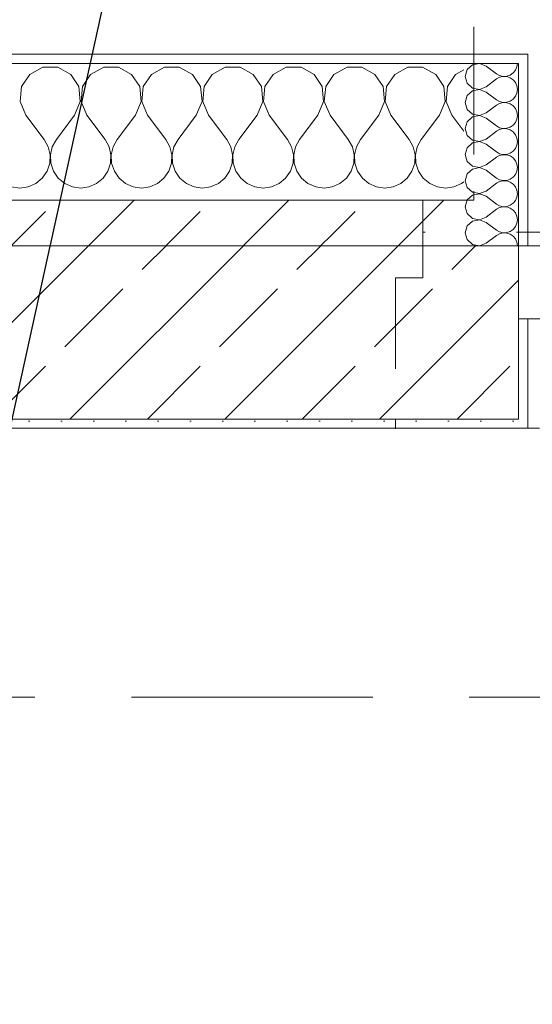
# Model space of a CAD drawing. Header units: metres. Extents: x -3.6 to 84.5, y -11 to 16.8.
# Tile 230 of 256: x 11.533 to 12.095, y 12.813 to 13.893. Entities that reach past the tile are written whole.
import ezdxf

# ---------------------------------------------------------------- set-up
doc = ezdxf.new("R2010")
doc.units = ezdxf.units.M
doc.header["$MEASUREMENT"] = 0
for name, pattern in [('Punktlinie eng', [0.0375, 0.0125, -0.025]), ('Strichlinie doppelt', [0.546806, 0.264583, -0.105833, 0.070556, -0.105833]), ('Untersicht', [0.1, 0.075, -0.025]), ('Wipeout_Contour', [1, 0, -1])]:
    doc.linetypes.add(name, pattern=pattern)
for name, color, linetype in [('152 - Bemaßung_ Beschriftung.Ausbau', 7, 'Continuous'), ('451 - Universal.Achsen Raster', 7, 'Continuous'), ('604 - Struktur.Wand Aussen', 7, 'Continuous'), ('610 - Struktur.Treppe_ Rampe', 7, 'Continuous'), ('613 - Struktur.Fassade', 7, 'Continuous')]:
    doc.layers.add(name, color=color, linetype=linetype)
doc.styles.add('ERSTELLTER_STIL_2', font='txt')
doc.dimstyles.new('ERSTELLTER_STIL__1', dxfattribs={"dimtxt": 0.1, "dimasz": 0.0532, "dimexe": 0.18, "dimexo": 0.0625, "dimgap": 0, "dimtad": 1, "dimzin": 0, "dimdsep": 46, "dimtxsty": 'ERSTELLTER_STIL_2', "dimblk": 'ARROWHEAD_2', "dimblk1": 'ARROWHEAD_2', "dimblk2": 'ARROWHEAD_2', "dimcen": 0.09, "dimse1": 1, "dimse2": 1, "dimclrd": 7, "dimclre": 7, "dimclrt": 7, "dimazin": 0, "dimtfac": 1, "dimtdec": 4, "dimtmove": 0, "dimatfit": 3, "dimfxl": 1, "dimtolj": 1, "dimtzin": 0, "dimarcsym": 0})
doc.dimstyles.new('ERSTELLTER_STIL__3', dxfattribs={"dimtxt": 0.1, "dimasz": 0.0532, "dimexe": 0.18, "dimexo": 0.0625, "dimgap": 0, "dimtad": 1, "dimtih": 1, "dimtoh": 1, "dimzin": 0, "dimdsep": 46, "dimtxsty": 'ERSTELLTER_STIL_2', "dimblk": 'ARROWHEAD_2', "dimblk1": 'ARROWHEAD_2', "dimblk2": 'ARROWHEAD_2', "dimcen": 0.09, "dimse1": 1, "dimse2": 1, "dimclrd": 7, "dimclre": 7, "dimclrt": 7, "dimazin": 0, "dimtfac": 1, "dimtdec": 4, "dimtmove": 0, "dimatfit": 3, "dimfxl": 1, "dimtolj": 1, "dimtzin": 0, "dimarcsym": 0})
doc.dimstyles.new('ERSTELLTER_STIL__7', dxfattribs={"dimtxt": 0.18, "dimasz": 0.03648, "dimexe": 0.18, "dimexo": 0.0625, "dimgap": 0, "dimtad": 0, "dimtih": 1, "dimtoh": 1, "dimdec": 4, "dimzin": 0, "dimdsep": 46, "dimcen": 0.09, "dimadec": 0, "dimazin": 0, "dimtfac": 1, "dimtdec": 4, "dimtmove": 0, "dimatfit": 3, "dimldrblk": 'ARROWHEAD_11', "dimfxl": 1, "dimtolj": 1, "dimtzin": 0, "dimarcsym": 0})
pattern_1 = [(0, (0, 0), (0, 0.08660254), [0, -0.05]), (0, (0.025, 0.0433), (0, 0.08660254), [0, -0.05])]
pattern_2 = [(45, (0, 0), (-0.01767767, 0.01767767), [0, -0.025])]

# ---------------------------------------------------------------- blocks, each defined once
blk = doc.blocks.new('*X35')
at = {"layer": '604 - Struktur.Wand Aussen', "color": 7, "linetype": 'Continuous', "lineweight": 5}
for p, q in [((11.5585, 13.8407), (11.5442, 13.833)), ((11.5748, 13.8407), (11.5585, 13.8407)), ((11.5891, 13.833), (11.5748, 13.8407)), ((11.6252, 13.8407), (11.6109, 13.833)), ((11.6415, 13.8407), (11.6252, 13.8407)), ((11.6558, 13.833), (11.6415, 13.8407)), ((11.6919, 13.8407), (11.6776, 13.833)), ((11.7081, 13.8407), (11.6919, 13.8407)), ((11.7224, 13.833), (11.7081, 13.8407)), ((11.7585, 13.8407), (11.7442, 13.833)), ((11.7748, 13.8407), (11.7585, 13.8407)), ((11.7891, 13.833), (11.7748, 13.8407)), ((11.8252, 13.8407), (11.8109, 13.833)), ((11.8415, 13.8407), (11.8252, 13.8407)), ((11.8558, 13.833), (11.8415, 13.8407)), ((11.8919, 13.8407), (11.8776, 13.833)), ((11.9081, 13.8407), (11.8919, 13.8407)), ((11.9224, 13.833), (11.9081, 13.8407)), ((11.9585, 13.8407), (11.9442, 13.833)), ((11.9748, 13.8407), (11.9585, 13.8407)), ((11.9891, 13.833), (11.9748, 13.8407)), ((11.5442, 13.833), (11.5352, 13.8195)), ((11.5981, 13.8195), (11.5891, 13.833)), ((11.6109, 13.833), (11.6019, 13.8195)), ((11.6648, 13.8195), (11.6558, 13.833)), ((11.6776, 13.833), (11.6686, 13.8195)), ((11.7314, 13.8195), (11.7224, 13.833)), ((11.7442, 13.833), (11.7352, 13.8195)), ((11.7981, 13.8195), (11.7891, 13.833)), ((11.8109, 13.833), (11.8019, 13.8195)), ((11.8648, 13.8195), (11.8558, 13.833)), ((11.8776, 13.833), (11.8686, 13.8195)), ((11.9314, 13.8195), (11.9224, 13.833)), ((11.9442, 13.833), (11.9352, 13.8195)), ((11.9981, 13.8195), (11.9891, 13.833)), ((12.0109, 13.833), (12.0019, 13.8195)), ((12.02, 13.8379), (12.0109, 13.833)), ((11.5352, 13.8195), (11.5337, 13.8033)), ((11.5996, 13.8033), (11.5981, 13.8195)), ((11.6019, 13.8195), (11.6004, 13.8033)), ((11.6663, 13.8033), (11.6648, 13.8195)), ((11.6686, 13.8195), (11.667, 13.8033)), ((11.733, 13.8033), (11.7314, 13.8195)), ((11.7352, 13.8195), (11.7337, 13.8033)), ((11.7996, 13.8033), (11.7981, 13.8195)), ((11.8019, 13.8195), (11.8004, 13.8033)), ((11.8663, 13.8033), (11.8648, 13.8195)), ((11.8686, 13.8195), (11.867, 13.8033)), ((11.933, 13.8033), (11.9314, 13.8195)), ((11.9352, 13.8195), (11.9337, 13.8033)), ((11.9996, 13.8033), (11.9981, 13.8195)), ((12.0019, 13.8195), (12.0004, 13.8033)), ((11.5337, 13.8033), (11.54, 13.7883)), ((11.5933, 13.7883), (11.5996, 13.8033)), ((11.6004, 13.8033), (11.6067, 13.7883)), ((11.66, 13.7883), (11.6663, 13.8033)), ((11.667, 13.8033), (11.6733, 13.7883)), ((11.7267, 13.7883), (11.733, 13.8033)), ((11.7337, 13.8033), (11.74, 13.7883)), ((11.7933, 13.7883), (11.7996, 13.8033)), ((11.8004, 13.8033), (11.8067, 13.7883)), ((11.86, 13.7883), (11.8663, 13.8033)), ((11.867, 13.8033), (11.8733, 13.7883)), ((11.9267, 13.7883), (11.933, 13.8033)), ((11.9337, 13.8033), (11.94, 13.7883)), ((11.9933, 13.7883), (11.9996, 13.8033)), ((12.0004, 13.8033), (12.0067, 13.7883)), ((11.54, 13.7883), (11.56, 13.7617)), ((11.5933, 13.7883), (11.5733, 13.7617)), ((11.6067, 13.7883), (11.6267, 13.7617)), ((11.66, 13.7883), (11.64, 13.7617)), ((11.6733, 13.7883), (11.6933, 13.7617)), ((11.7267, 13.7883), (11.7067, 13.7617)), ((11.74, 13.7883), (11.76, 13.7617)), ((11.7933, 13.7883), (11.7733, 13.7617)), ((11.8067, 13.7883), (11.8267, 13.7617)), ((11.86, 13.7883), (11.84, 13.7617)), ((11.8733, 13.7883), (11.8933, 13.7617)), ((11.9267, 13.7883), (11.9067, 13.7617)), ((11.94, 13.7883), (11.96, 13.7617)), ((11.9933, 13.7883), (11.9733, 13.7617)), ((12.0067, 13.7883), (12.02, 13.7706)), ((11.5645, 13.7536), (11.56, 13.7617)), ((11.5665, 13.7447), (11.5645, 13.7536)), ((11.5689, 13.7536), (11.5668, 13.7447)), ((11.5733, 13.7617), (11.5689, 13.7536)), ((11.6311, 13.7536), (11.6267, 13.7617)), ((11.6332, 13.7447), (11.6311, 13.7536)), ((11.6355, 13.7536), (11.6335, 13.7447)), ((11.64, 13.7617), (11.6355, 13.7536)), ((11.6978, 13.7536), (11.6933, 13.7617)), ((11.6999, 13.7447), (11.6978, 13.7536)), ((11.7022, 13.7536), (11.7001, 13.7447)), ((11.7067, 13.7617), (11.7022, 13.7536)), ((11.7645, 13.7536), (11.76, 13.7617)), ((11.7665, 13.7447), (11.7645, 13.7536)), ((11.7689, 13.7536), (11.7668, 13.7447)), ((11.7733, 13.7617), (11.7689, 13.7536)), ((11.8311, 13.7536), (11.8267, 13.7617)), ((11.8332, 13.7447), (11.8311, 13.7536)), ((11.8355, 13.7536), (11.8335, 13.7447)), ((11.84, 13.7617), (11.8355, 13.7536)), ((11.8978, 13.7536), (11.8933, 13.7617)), ((11.8999, 13.7447), (11.8978, 13.7536)), ((11.9022, 13.7536), (11.9001, 13.7447)), ((11.9067, 13.7617), (11.9022, 13.7536)), ((11.9645, 13.7536), (11.96, 13.7617)), ((11.9665, 13.7447), (11.9645, 13.7536)), ((11.9689, 13.7536), (11.9668, 13.7447)), ((11.9733, 13.7617), (11.9689, 13.7536)), ((11.5661, 13.7355), (11.5665, 13.7447)), ((11.5668, 13.7447), (11.5672, 13.7355)), ((11.6328, 13.7355), (11.6332, 13.7447)), ((11.6335, 13.7447), (11.6339, 13.7355)), ((11.6994, 13.7355), (11.6999, 13.7447)), ((11.7001, 13.7447), (11.7006, 13.7355)), ((11.7661, 13.7355), (11.7665, 13.7447)), ((11.7668, 13.7447), (11.7672, 13.7355)), ((11.8328, 13.7355), (11.8332, 13.7447)), ((11.8335, 13.7447), (11.8339, 13.7355)), ((11.8994, 13.7355), (11.8999, 13.7447)), ((11.9001, 13.7447), (11.9006, 13.7355)), ((11.9661, 13.7355), (11.9665, 13.7447)), ((11.9668, 13.7447), (11.9672, 13.7355)), ((11.5631, 13.7268), (11.5661, 13.7355)), ((11.5672, 13.7355), (11.5702, 13.7268)), ((11.6298, 13.7268), (11.6328, 13.7355)), ((11.6339, 13.7355), (11.6369, 13.7268)), ((11.6965, 13.7268), (11.6994, 13.7355)), ((11.7006, 13.7355), (11.7035, 13.7268)), ((11.7631, 13.7268), (11.7661, 13.7355)), ((11.7672, 13.7355), (11.7702, 13.7268)), ((11.8298, 13.7268), (11.8328, 13.7355)), ((11.8339, 13.7355), (11.8369, 13.7268)), ((11.8965, 13.7268), (11.8994, 13.7355)), ((11.9006, 13.7355), (11.9035, 13.7268)), ((11.9631, 13.7268), (11.9661, 13.7355)), ((11.9672, 13.7355), (11.9702, 13.7268)), ((11.5579, 13.7192), (11.5631, 13.7268)), ((11.5702, 13.7268), (11.5754, 13.7192)), ((11.6246, 13.7192), (11.6298, 13.7268)), ((11.6369, 13.7268), (11.6421, 13.7192)), ((11.6913, 13.7192), (11.6965, 13.7268)), ((11.7035, 13.7268), (11.7087, 13.7192)), ((11.7579, 13.7192), (11.7631, 13.7268)), ((11.7702, 13.7268), (11.7754, 13.7192)), ((11.8246, 13.7192), (11.8298, 13.7268)), ((11.8369, 13.7268), (11.8421, 13.7192)), ((11.8913, 13.7192), (11.8965, 13.7268)), ((11.9035, 13.7268), (11.9087, 13.7192)), ((11.9579, 13.7192), (11.9631, 13.7268)), ((11.9702, 13.7268), (11.9754, 13.7192)), ((11.5424, 13.7096), (11.5509, 13.7133)), ((11.5509, 13.7133), (11.5579, 13.7192)), ((11.5754, 13.7192), (11.5825, 13.7133)), ((11.5825, 13.7133), (11.5909, 13.7096)), ((11.6091, 13.7096), (11.6175, 13.7133)), ((11.6175, 13.7133), (11.6246, 13.7192)), ((11.6421, 13.7192), (11.6491, 13.7133)), ((11.6491, 13.7133), (11.6576, 13.7096)), ((11.6758, 13.7096), (11.6842, 13.7133)), ((11.6842, 13.7133), (11.6913, 13.7192)), ((11.7087, 13.7192), (11.7158, 13.7133)), ((11.7158, 13.7133), (11.7242, 13.7096)), ((11.7424, 13.7096), (11.7509, 13.7133)), ((11.7509, 13.7133), (11.7579, 13.7192)), ((11.7754, 13.7192), (11.7825, 13.7133)), ((11.7825, 13.7133), (11.7909, 13.7096)), ((11.8091, 13.7096), (11.8175, 13.7133)), ((11.8175, 13.7133), (11.8246, 13.7192)), ((11.8421, 13.7192), (11.8491, 13.7133)), ((11.8491, 13.7133), (11.8576, 13.7096)), ((11.8758, 13.7096), (11.8842, 13.7133)), ((11.8842, 13.7133), (11.8913, 13.7192)), ((11.9087, 13.7192), (11.9158, 13.7133)), ((11.9158, 13.7133), (11.9242, 13.7096)), ((11.9424, 13.7096), (11.9509, 13.7133)), ((11.9509, 13.7133), (11.9579, 13.7192)), ((11.9754, 13.7192), (11.9825, 13.7133)), ((11.9825, 13.7133), (11.9909, 13.7096)), ((12.0091, 13.7096), (12.0175, 13.7133)), ((12.0175, 13.7133), (12.02, 13.7153)), ((11.5242, 13.7096), (11.5333, 13.7083)), ((11.5333, 13.7083), (11.5424, 13.7096)), ((11.5909, 13.7096), (11.6, 13.7083)), ((11.6, 13.7083), (11.6091, 13.7096)), ((11.6576, 13.7096), (11.6667, 13.7083)), ((11.6667, 13.7083), (11.6758, 13.7096)), ((11.7242, 13.7096), (11.7333, 13.7083)), ((11.7333, 13.7083), (11.7424, 13.7096)), ((11.7909, 13.7096), (11.8, 13.7083)), ((11.8, 13.7083), (11.8091, 13.7096)), ((11.8576, 13.7096), (11.8667, 13.7083)), ((11.8667, 13.7083), (11.8758, 13.7096)), ((11.9242, 13.7096), (11.9333, 13.7083)), ((11.9333, 13.7083), (11.9424, 13.7096)), ((11.9909, 13.7096), (12, 13.7083)), ((12, 13.7083), (12.0091, 13.7096))]:
    blk.add_line(p, q, dxfattribs=at)
blk = doc.blocks.new('*X83')
at = {"layer": '604 - Struktur.Wand Aussen', "color": 7, "linetype": 'Continuous', "lineweight": 5}
for p, q in [((12.0293, 13.8435), (12.0235, 13.8382)), ((12.037, 13.8449), (12.0293, 13.8435)), ((12.0443, 13.8421), (12.037, 13.8449)), ((12.0443, 13.8421), (12.0557, 13.8336)), ((12.0764, 13.8375), (12.078, 13.8411)), ((12.078, 13.8411), (12.0786, 13.845)), ((12.0235, 13.8382), (12.0214, 13.8307)), ((12.0214, 13.8307), (12.0235, 13.8232)), ((12.0557, 13.8336), (12.0591, 13.8317)), ((12.0591, 13.8298), (12.0557, 13.8279)), ((12.0591, 13.8317), (12.063, 13.8308)), ((12.063, 13.8307), (12.0591, 13.8298)), ((12.063, 13.8308), (12.0669, 13.831)), ((12.0669, 13.8305), (12.063, 13.8307)), ((12.0669, 13.831), (12.0707, 13.8322)), ((12.0707, 13.8292), (12.0669, 13.8305)), ((12.0707, 13.8322), (12.0739, 13.8345)), ((12.0739, 13.827), (12.0707, 13.8292)), ((12.0739, 13.8345), (12.0764, 13.8375)), ((12.0235, 13.8232), (12.0293, 13.8179)), ((12.037, 13.8165), (12.0443, 13.8193)), ((12.0443, 13.8193), (12.0557, 13.8279)), ((12.0764, 13.8239), (12.0739, 13.827)), ((12.078, 13.8203), (12.0764, 13.8239)), ((12.0786, 13.8164), (12.078, 13.8203)), ((12.0235, 13.8097), (12.0214, 13.8021)), ((12.0293, 13.8149), (12.0235, 13.8097)), ((12.0293, 13.8179), (12.037, 13.8165)), ((12.037, 13.8164), (12.0293, 13.8149)), ((12.0443, 13.8136), (12.037, 13.8164)), ((12.0443, 13.8136), (12.0557, 13.805)), ((12.0739, 13.8059), (12.0764, 13.8089)), ((12.0764, 13.8089), (12.078, 13.8125)), ((12.078, 13.8125), (12.0786, 13.8164)), ((12.0214, 13.8021), (12.0235, 13.7946)), ((12.0443, 13.7907), (12.0557, 13.7993)), ((12.0557, 13.805), (12.0591, 13.8031)), ((12.0591, 13.8012), (12.0557, 13.7993)), ((12.0591, 13.8031), (12.063, 13.8022)), ((12.063, 13.8021), (12.0591, 13.8012)), ((12.063, 13.8022), (12.0669, 13.8024)), ((12.0669, 13.8019), (12.063, 13.8021)), ((12.0669, 13.8024), (12.0707, 13.8037)), ((12.0707, 13.8006), (12.0669, 13.8019)), ((12.0707, 13.8037), (12.0739, 13.8059)), ((12.0739, 13.7984), (12.0707, 13.8006)), ((12.0764, 13.7954), (12.0739, 13.7984)), ((12.0235, 13.7946), (12.0293, 13.7894)), ((12.0293, 13.7863), (12.0235, 13.7811)), ((12.0293, 13.7894), (12.037, 13.7879)), ((12.037, 13.7878), (12.0293, 13.7863)), ((12.037, 13.7879), (12.0443, 13.7907)), ((12.0443, 13.785), (12.037, 13.7878)), ((12.078, 13.7918), (12.0764, 13.7954)), ((12.0786, 13.7879), (12.078, 13.7918)), ((12.078, 13.784), (12.0786, 13.7879)), ((12.0235, 13.7811), (12.0214, 13.7736)), ((12.0443, 13.785), (12.0557, 13.7764)), ((12.0557, 13.7764), (12.0591, 13.7745)), ((12.0707, 13.7751), (12.0739, 13.7773)), ((12.0739, 13.7773), (12.0764, 13.7803)), ((12.0764, 13.7803), (12.078, 13.784)), ((12.0214, 13.7736), (12.0235, 13.7661)), ((12.0235, 13.7661), (12.0293, 13.7608)), ((12.0443, 13.7621), (12.0557, 13.7707)), ((12.0591, 13.7726), (12.0557, 13.7707)), ((12.0591, 13.7745), (12.063, 13.7736)), ((12.063, 13.7735), (12.0591, 13.7726)), ((12.063, 13.7736), (12.0669, 13.7738)), ((12.0669, 13.7733), (12.063, 13.7735)), ((12.0669, 13.7738), (12.0707, 13.7751)), ((12.0707, 13.7721), (12.0669, 13.7733)), ((12.0739, 13.7698), (12.0707, 13.7721)), ((12.0764, 13.7668), (12.0739, 13.7698)), ((12.078, 13.7632), (12.0764, 13.7668)), ((12.0293, 13.7578), (12.0235, 13.7525)), ((12.0293, 13.7608), (12.037, 13.7593)), ((12.037, 13.7592), (12.0293, 13.7578)), ((12.037, 13.7593), (12.0443, 13.7621)), ((12.0443, 13.7564), (12.037, 13.7592)), ((12.0443, 13.7564), (12.0557, 13.7479)), ((12.0764, 13.7518), (12.078, 13.7554)), ((12.0786, 13.7593), (12.078, 13.7632)), ((12.078, 13.7554), (12.0786, 13.7593)), ((12.0235, 13.7525), (12.0214, 13.745)), ((12.0214, 13.745), (12.0235, 13.7375)), ((12.0557, 13.7479), (12.0591, 13.7459)), ((12.0591, 13.7441), (12.0557, 13.7421)), ((12.0591, 13.7459), (12.063, 13.7451)), ((12.063, 13.7449), (12.0591, 13.7441)), ((12.063, 13.7451), (12.0669, 13.7452)), ((12.0669, 13.7448), (12.063, 13.7449)), ((12.0669, 13.7452), (12.0707, 13.7465)), ((12.0707, 13.7435), (12.0669, 13.7448)), ((12.0707, 13.7465), (12.0739, 13.7487)), ((12.0739, 13.7413), (12.0707, 13.7435)), ((12.0739, 13.7487), (12.0764, 13.7518)), ((12.0235, 13.7375), (12.0293, 13.7322)), ((12.0293, 13.7322), (12.037, 13.7308)), ((12.037, 13.7308), (12.0443, 13.7336)), ((12.0443, 13.7336), (12.0557, 13.7421)), ((12.0764, 13.7382), (12.0739, 13.7413)), ((12.078, 13.7346), (12.0764, 13.7382)), ((12.0786, 13.7307), (12.078, 13.7346)), ((12.0235, 13.7239), (12.0214, 13.7164)), ((12.0293, 13.7292), (12.0235, 13.7239)), ((12.037, 13.7307), (12.0293, 13.7292)), ((12.0443, 13.7279), (12.037, 13.7307)), ((12.0443, 13.7279), (12.0557, 13.7193)), ((12.0739, 13.7202), (12.0764, 13.7232)), ((12.0764, 13.7232), (12.078, 13.7268)), ((12.078, 13.7268), (12.0786, 13.7307)), ((12.0214, 13.7164), (12.0235, 13.7089)), ((12.0443, 13.705), (12.0557, 13.7136)), ((12.0557, 13.7193), (12.0591, 13.7174)), ((12.0591, 13.7155), (12.0557, 13.7136)), ((12.0591, 13.7174), (12.063, 13.7165)), ((12.063, 13.7164), (12.0591, 13.7155)), ((12.063, 13.7165), (12.0669, 13.7167)), ((12.0669, 13.7162), (12.063, 13.7164)), ((12.0669, 13.7167), (12.0707, 13.7179)), ((12.0707, 13.7149), (12.0669, 13.7162)), ((12.0707, 13.7179), (12.0739, 13.7202)), ((12.0739, 13.7127), (12.0707, 13.7149)), ((12.0764, 13.7097), (12.0739, 13.7127)), ((12.0235, 13.7089), (12.0293, 13.7037)), ((12.0293, 13.7006), (12.0235, 13.6954)), ((12.0293, 13.7037), (12.037, 13.7022)), ((12.037, 13.7021), (12.0293, 13.7006)), ((12.037, 13.7022), (12.0443, 13.705)), ((12.0443, 13.6993), (12.037, 13.7021)), ((12.078, 13.706), (12.0764, 13.7097)), ((12.0786, 13.7021), (12.078, 13.706)), ((12.078, 13.6982), (12.0786, 13.7021)), ((12.0235, 13.6954), (12.0214, 13.6879)), ((12.0443, 13.6993), (12.0557, 13.6907)), ((12.0557, 13.6907), (12.0591, 13.6888)), ((12.0591, 13.6888), (12.063, 13.6879)), ((12.0669, 13.6881), (12.0707, 13.6894)), ((12.0707, 13.6894), (12.0739, 13.6916)), ((12.0739, 13.6916), (12.0764, 13.6946)), ((12.0764, 13.6946), (12.078, 13.6982)), ((12.0214, 13.6879), (12.0235, 13.6803)), ((12.0235, 13.6803), (12.0293, 13.6751)), ((12.0443, 13.6764), (12.0557, 13.685)), ((12.0591, 13.6869), (12.0557, 13.685)), ((12.063, 13.6878), (12.0591, 13.6869)), ((12.063, 13.6879), (12.0669, 13.6881)), ((12.0669, 13.6876), (12.063, 13.6878)), ((12.0707, 13.6863), (12.0669, 13.6876)), ((12.0739, 13.6841), (12.0707, 13.6863)), ((12.0764, 13.6811), (12.0739, 13.6841)), ((12.078, 13.6775), (12.0764, 13.6811)), ((12.0293, 13.6721), (12.0235, 13.6668)), ((12.0293, 13.6751), (12.037, 13.6736)), ((12.037, 13.6735), (12.0293, 13.6721)), ((12.037, 13.6736), (12.0443, 13.6764)), ((12.0443, 13.6707), (12.037, 13.6735)), ((12.0443, 13.6707), (12.0557, 13.6621)), ((12.0764, 13.6661), (12.078, 13.6697)), ((12.0786, 13.6736), (12.078, 13.6775)), ((12.078, 13.6697), (12.0786, 13.6736)), ((12.0235, 13.6668), (12.0214, 13.6593)), ((12.0214, 13.6593), (12.0235, 13.6518)), ((12.0443, 13.6479), (12.0557, 13.6564)), ((12.0557, 13.6621), (12.0591, 13.6602)), ((12.0591, 13.6583), (12.0557, 13.6564)), ((12.0591, 13.6602), (12.063, 13.6593)), ((12.063, 13.6592), (12.0591, 13.6583)), ((12.063, 13.6593), (12.0669, 13.6595)), ((12.0669, 13.659), (12.063, 13.6592)), ((12.0669, 13.6595), (12.0707, 13.6608)), ((12.0707, 13.6578), (12.0669, 13.659)), ((12.0707, 13.6608), (12.0739, 13.663)), ((12.0739, 13.6555), (12.0707, 13.6578)), ((12.0739, 13.663), (12.0764, 13.6661)), ((12.0235, 13.6518), (12.0293, 13.6465)), ((12.0293, 13.6465), (12.037, 13.6451)), ((12.037, 13.6451), (12.0443, 13.6479)), ((12.0764, 13.6525), (12.0739, 13.6555)), ((12.078, 13.6489), (12.0764, 13.6525)), ((12.0786, 13.645), (12.078, 13.6489))]:
    blk.add_line(p, q, dxfattribs=at)
blk = doc.blocks.new('ARROWHEAD_11')
at = {"color": 0, "linetype": 'Continuous', "lineweight": 0}
blk.add_line((0, 0), (-1, 0), dxfattribs=at)
at = {"color": 0, "linetype": 'Continuous', "lineweight": 0, "const_width": 0.25, "flags": 128}
blk.add_lwpolyline([(-0.125, 0, 1), (0.125, 0, 1)], format="xyb", close=True, dxfattribs=at)
blk = doc.blocks.new('*D329')
at = {"layer": '152 - Bemaßung_ Beschriftung.Ausbau', "color": 7, "linetype": 'Continuous', "lineweight": 5}
for p, q in [((10.72, 14.8025), (10.72, 14.9075)), ((10.7402, 14.89), (10.6998, 14.82)), ((12.1002, 14.89), (12.0598, 14.82)), ((8.32, 14.855), (10.72, 14.855)), ((10.72, 14.855), (12.08, 14.855))]:
    blk.add_line(p, q, dxfattribs=at)
at = {"layer": '152 - Bemaßung_ Beschriftung.Ausbau', "color": 7, "lineweight": 5, "insert": (11.267, 14.875), "char_height": 0.1, "attachment_point": 7, "style": 'ERSTELLTER_STIL_2'}
blk.add_mtext('\\A1;{\\pql;\\fArial|b0|i0|c0|p38;1,36}', dxfattribs=at)
blk = doc.blocks.new('ARROWHEAD_2')
at = {"color": 0, "linetype": 'Continuous', "lineweight": 0}
for p, q in [((-0.378, -0.655), (0.378, 0.655)), ((0, 0), (-1, 0))]:
    blk.add_line(p, q, dxfattribs=at)
blk = doc.blocks.new('*D330')
at = {"layer": '152 - Bemaßung_ Beschriftung.Ausbau', "color": 7, "linetype": 'Continuous', "lineweight": 5}
for p, q in [((12.08, 14.8025), (12.08, 14.9075)), ((14.07, 14.8025), (14.07, 14.9075)), ((12.1002, 14.89), (12.0598, 14.82)), ((14.0902, 14.89), (14.0498, 14.82)), ((10.72, 14.855), (12.08, 14.855)), ((12.08, 14.855), (14.07, 14.855)), ((14.07, 14.855), (15.54, 14.855))]:
    blk.add_line(p, q, dxfattribs=at)
at = {"layer": '152 - Bemaßung_ Beschriftung.Ausbau', "color": 7, "lineweight": 5, "char_height": 0.1, "attachment_point": 7, "style": 'ERSTELLTER_STIL_2'}
for s, insert in [('\\A1;{\\pql;\\fArial|b0|i0|c0|p38;1,99}', (12.942, 14.875)), ('\\A1;{\\pql;\\fArial|b0|i0|c0|p38;2,60}', (12.942, 14.735))]:
    blk.add_mtext(s, dxfattribs=dict(at, insert=insert))
blk = doc.blocks.new('*D367')
at = {"layer": '152 - Bemaßung_ Beschriftung.Ausbau', "color": 7, "linetype": 'Continuous', "lineweight": 5}
for p, q in [((11.41, 15.3025), (11.41, 15.4075)), ((11.2902, 15.39), (11.2498, 15.32)), ((11.4302, 15.39), (11.3898, 15.32)), ((11.27, 15.355), (11.41, 15.355)), ((11.41, 15.355), (14.84, 15.355))]:
    blk.add_line(p, q, dxfattribs=at)
blk = doc.blocks.new('*D368')
at = {"layer": '152 - Bemaßung_ Beschriftung.Ausbau', "color": 7, "linetype": 'Continuous', "lineweight": 5}
for p, q in [((11.4302, 15.39), (11.3898, 15.32)), ((14.8602, 15.39), (14.8198, 15.32)), ((11.41, 15.355), (14.84, 15.355))]:
    blk.add_line(p, q, dxfattribs=at)
at = {"layer": '152 - Bemaßung_ Beschriftung.Ausbau', "color": 7, "lineweight": 5, "insert": (12.992, 15.375), "char_height": 0.1, "attachment_point": 7, "style": 'ERSTELLTER_STIL_2'}
blk.add_mtext('\\A1;{\\pql;\\fArial|b0|i0|c0|p38;3,43}', dxfattribs=at)
blk = doc.blocks.new('*D369')
at = {"layer": '152 - Bemaßung_ Beschriftung.Ausbau', "color": 7, "linetype": 'Continuous', "lineweight": 5}
for p, q in [((14.84, 15.3025), (14.84, 15.4075)), ((15.04, 15.3025), (15.04, 15.4075)), ((14.8602, 15.39), (14.8198, 15.32)), ((15.0602, 15.39), (15.0198, 15.32)), ((11.41, 15.355), (14.84, 15.355)), ((14.84, 15.355), (15.04, 15.355)), ((15.04, 15.355), (18.48, 15.355))]:
    blk.add_line(p, q, dxfattribs=at)
at = {"layer": '152 - Bemaßung_ Beschriftung.Ausbau', "color": 7, "lineweight": 5, "insert": (14.8641, 15.375), "char_height": 0.1, "attachment_point": 7, "style": 'ERSTELLTER_STIL_2'}
blk.add_mtext('\\A1;{\\pql;\\fArial|b0|i0|c0|p38;20}', dxfattribs=at)
blk = doc.blocks.new('*D405')
at = {"layer": '152 - Bemaßung_ Beschriftung.Ausbau', "color": 7, "linetype": 'Continuous', "lineweight": 5}
for p, q in [((11.48, 15.8025), (11.48, 15.9075)), ((14.78, 15.8025), (14.78, 15.9075)), ((11.5002, 15.89), (11.4598, 15.82)), ((14.8002, 15.89), (14.7598, 15.82)), ((11.18, 15.855), (11.48, 15.855)), ((11.48, 15.855), (14.78, 15.855)), ((14.78, 15.855), (15.08, 15.855))]:
    blk.add_line(p, q, dxfattribs=at)
at = {"layer": '152 - Bemaßung_ Beschriftung.Ausbau', "color": 7, "lineweight": 5, "insert": (12.997, 15.875), "char_height": 0.1, "attachment_point": 7, "style": 'ERSTELLTER_STIL_2'}
blk.add_mtext('\\A1;{\\pql;\\fArial|b0|i0|c0|p38;3,30}', dxfattribs=at)
blk = doc.blocks.new('*D463')
at = {"layer": '152 - Bemaßung_ Beschriftung.Ausbau', "color": 7, "linetype": 'Continuous', "lineweight": 5}
for p, q in [((-1.175, 13.695), (-1.175, 13.845)), ((-1.21, 13.7152), (-1.14, 13.6748))]:
    blk.add_line(p, q, dxfattribs=at)
blk = doc.blocks.new('*D464')
at = {"layer": '152 - Bemaßung_ Beschriftung.Ausbau', "color": 7, "linetype": 'Continuous', "lineweight": 5}
for p, q in [((-1.175, 13.845), (-1.175, 13.8792)), ((-1.14, 13.8248), (-1.21, 13.8652)), ((-1.1225, 13.845), (-1.2275, 13.845)), ((-1.175, 13.695), (-1.175, 13.845)), ((-1.21, 13.7152), (-1.14, 13.6748))]:
    blk.add_line(p, q, dxfattribs=at)
blk = doc.blocks.new('*D476')
at = {"layer": '152 - Bemaßung_ Beschriftung.Ausbau', "color": 7, "linetype": 'Continuous', "lineweight": 5}
for p, q in [((-2.175, 13.455), (-2.175, 13.695)), ((-2.21, 13.4752), (-2.14, 13.4348)), ((-2.14, 13.4298), (-2.21, 13.4702)), ((-2.1225, 13.455), (-2.2275, 13.455)), ((-2.175, 13.45), (-2.175, 13.455))]:
    blk.add_line(p, q, dxfattribs=at)
blk = doc.blocks.new('*D477')
at = {"layer": '152 - Bemaßung_ Beschriftung.Ausbau', "color": 7, "linetype": 'Continuous', "lineweight": 5}
for p, q in [((-2.175, 13.695), (-2.175, 13.845)), ((-2.21, 13.7152), (-2.14, 13.6748)), ((-2.1225, 13.695), (-2.2275, 13.695)), ((-2.175, 13.455), (-2.175, 13.695)), ((-2.21, 13.4752), (-2.14, 13.4348)), ((-2.14, 13.4298), (-2.21, 13.4702))]:
    blk.add_line(p, q, dxfattribs=at)
at = {"layer": '152 - Bemaßung_ Beschriftung.Ausbau', "color": 7, "lineweight": 5, "insert": (-2.195, 13.4991), "char_height": 0.1, "attachment_point": 7, "rotation": 90, "style": 'ERSTELLTER_STIL_2'}
blk.add_mtext('\\A1;{\\pql;\\fArial|b0|i0|c0|p38;24}', dxfattribs=at)
blk = doc.blocks.new('*D478')
at = {"layer": '152 - Bemaßung_ Beschriftung.Ausbau', "color": 7, "linetype": 'Continuous', "lineweight": 5}
for p, q in [((-2.175, 13.695), (-2.175, 13.845)), ((-2.21, 13.7152), (-2.14, 13.6748))]:
    blk.add_line(p, q, dxfattribs=at)
blk = doc.blocks.new('*D479')
at = {"layer": '152 - Bemaßung_ Beschriftung.Ausbau', "color": 7, "linetype": 'Continuous', "lineweight": 5}
for p, q in [((-2.175, 13.845), (-2.175, 13.8792)), ((-2.14, 13.8248), (-2.21, 13.8652)), ((-2.1225, 13.845), (-2.2275, 13.845)), ((-2.175, 13.695), (-2.175, 13.845)), ((-2.21, 13.7152), (-2.14, 13.6748))]:
    blk.add_line(p, q, dxfattribs=at)
at = {"layer": '152 - Bemaßung_ Beschriftung.Ausbau', "color": 7, "lineweight": 5, "insert": (-2.195, 13.8652), "char_height": 0.1, "attachment_point": 7, "rotation": 90, "style": 'ERSTELLTER_STIL_2'}
blk.add_mtext('\\A1;{\\pql;\\fArial|b0|i0|c0|p38;15}', dxfattribs=at)
blk = doc.blocks.new('*D648')
at = {"layer": '152 - Bemaßung_ Beschriftung.Ausbau', "color": 7, "linetype": 'Continuous', "lineweight": 5}
for p, q in [((-1.675, 13.455), (-1.675, 13.695)), ((-1.71, 13.4752), (-1.64, 13.4348)), ((-1.6225, 13.455), (-1.7275, 13.455)), ((-1.675, 0.245), (-1.675, 13.455)), ((-1.71, 0.2652), (-1.64, 0.2248)), ((-1.6225, 0.245), (-1.7275, 0.245)), ((-1.675, 0.005), (-1.675, 0.245))]:
    blk.add_line(p, q, dxfattribs=at)
at = {"layer": '152 - Bemaßung_ Beschriftung.Ausbau', "color": 7, "lineweight": 5, "insert": (-1.695, 6.679), "char_height": 0.1, "attachment_point": 7, "rotation": 90, "style": 'ERSTELLTER_STIL_2'}
blk.add_mtext('\\A1;{\\pql;\\fArial|b0|i0|c0|p38;13,21}', dxfattribs=at)
blk = doc.blocks.new('*D649')
at = {"layer": '152 - Bemaßung_ Beschriftung.Ausbau', "color": 7, "linetype": 'Continuous', "lineweight": 5}
for p, q in [((-1.675, 13.695), (-1.675, 13.845)), ((-1.71, 13.7152), (-1.64, 13.6748)), ((-1.6225, 13.695), (-1.7275, 13.695)), ((-1.675, 13.455), (-1.675, 13.695)), ((-1.71, 13.4752), (-1.64, 13.4348))]:
    blk.add_line(p, q, dxfattribs=at)
at = {"layer": '152 - Bemaßung_ Beschriftung.Ausbau', "color": 7, "lineweight": 5, "insert": (-1.695, 13.4991), "char_height": 0.1, "attachment_point": 7, "rotation": 90, "style": 'ERSTELLTER_STIL_2'}
blk.add_mtext('\\A1;{\\pql;\\fArial|b0|i0|c0|p38;24}', dxfattribs=at)
blk = doc.blocks.new('*D650')
at = {"layer": '152 - Bemaßung_ Beschriftung.Ausbau', "color": 7, "linetype": 'Continuous', "lineweight": 5}
for p, q in [((-1.675, 13.695), (-1.675, 13.845)), ((-1.71, 13.7152), (-1.64, 13.6748))]:
    blk.add_line(p, q, dxfattribs=at)
blk = doc.blocks.new('*D651')
at = {"layer": '152 - Bemaßung_ Beschriftung.Ausbau', "color": 7, "linetype": 'Continuous', "lineweight": 5}
for p, q in [((-1.675, 13.845), (-1.675, 13.8792)), ((-1.64, 13.8248), (-1.71, 13.8652)), ((-1.6225, 13.845), (-1.7275, 13.845)), ((-1.675, 13.695), (-1.675, 13.845)), ((-1.71, 13.7152), (-1.64, 13.6748))]:
    blk.add_line(p, q, dxfattribs=at)
at = {"layer": '152 - Bemaßung_ Beschriftung.Ausbau', "color": 7, "lineweight": 5, "insert": (-1.695, 13.8652), "char_height": 0.1, "attachment_point": 7, "rotation": 90, "style": 'ERSTELLTER_STIL_2'}
blk.add_mtext('\\A1;{\\pql;\\fArial|b0|i0|c0|p38;15}', dxfattribs=at)

msp = doc.modelspace()

# ---------------------------------------------------------------- hatches: boundary and pattern name
at = {"layer": '604 - Struktur.Wand Aussen', "linetype": 'Continuous', "lineweight": 0, "true_color": 0x000000}
h = msp.add_hatch(dxfattribs=at)
h.set_pattern_fill('Verputz_0001', color=18, style=0, pattern_type=2)
h.set_pattern_definition(pattern_1)
h.paths.add_polyline_path([(10.63, 13.855), (10.63, 13.845), (12.08, 13.845), (12.08, 13.855)])

# ---------------------------------------------------------------- linework, layer by layer
at = {"layer": '604 - Struktur.Wand Aussen', "color": 7, "linetype": 'Punktlinie eng', "lineweight": 13}
for p, q in [((14.217, 13.885), (12.031, 13.885)), ((12.031, 13.885), (12.031, 13.855)), ((14.217, 13.855), (12.031, 13.855)), ((12.031, 13.855), (12.031, 13.845)), ((12.031, 13.845), (12.031, 13.705)), ((12.031, 13.705), (12.031, 13.695)), ((11.991, 13.695), (11.975, 13.695)), ((11.991, 13.695), (12.021, 13.695)), ((12.021, 13.695), (12.031, 13.695))]:
    msp.add_line(p, q, dxfattribs=at)
at = {"layer": '604 - Struktur.Wand Aussen', "color": 7, "linetype": 'Continuous', "lineweight": 5}
for p, q in [((12.08, 13.855), (12.09, 13.855)), ((12.09, 13.855), (12.09, 13.845)), ((12.09, 13.855), (12.09, 13.845)), ((12.02, 13.845), (10.66, 13.845)), ((12.02, 13.845), (12.08, 13.845)), ((12.09, 13.845), (12.09, 13.705)), ((12.09, 13.845), (12.09, 13.705)), ((12.09, 13.705), (12.09, 13.695)), ((12.09, 13.705), (12.09, 13.695))]:
    msp.add_line(p, q, dxfattribs=at)
at = {"layer": '604 - Struktur.Wand Aussen', "color": 7, "linetype": 'Continuous', "lineweight": 13}
msp.add_line((12.02, 13.695), (10.66, 13.695), dxfattribs=at)
at = {"layer": '604 - Struktur.Wand Aussen', "color": 7, "linetype": 'Continuous', "lineweight": 5, "flags": 128}
msp.add_lwpolyline([(12.08, 13.855), (10.63, 13.855)], dxfattribs=at)
at = {"layer": '613 - Struktur.Fassade', "color": 7, "linetype": 'Untersicht', "lineweight": 13}
for p in [(11.975, 13.66), (12.5775, 13.66)]:
    msp.add_line(p, (11.975, 13.66), dxfattribs=at)

# ---------------------------------------------------------------- block references
at = {"layer": '604 - Struktur.Wand Aussen', "color": 7, "lineweight": 18}
msp.add_blockref('*X35', (0, 0), dxfattribs=at)

# ---------------------------------------------------------------- dimensions: what is measured, and where the dimension line sits
at = {"layer": '152 - Bemaßung_ Beschriftung.Ausbau', "color": 7, "linetype": 'Continuous', "lineweight": 5}
for base, p1, p2, picture, middle in [((-2.175, 13.845), (31.13, 13.695), (-0.165, 13.845), '*D479', (-2.245, 13.9415)), ((-1.675, 13.845), (31.13, 13.695), (-0.165, 13.845), '*D651', (-1.745, 13.9415)), ((-2.175, 13.695), (-0.015, 13.695), (31.1300125, 13.695), '*D478', (-2.2450000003, 13.691853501)), ((-1.675, 13.695), (-0.015, 13.695), (31.1300125, 13.695), '*D650', (-1.7450000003, 13.691853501)), ((-1.175, 13.695), (-0.015, 13.695), (31.1300125, 13.695), '*D463', (-1.2450000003, 13.691853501))]:
    dim = msp.add_linear_dim(base=base, p1=p1, p2=p2, angle=90, dimstyle='ERSTELLTER_STIL__1', dxfattribs=at)
    dim.commit()
    dim.dimension.update_dxf_attribs({"geometry": picture, "text_midpoint": middle, "dimtype": 160, "text_rotation": 90})

# ---------------------------------------------------------------- wipeouts: each hides what was drawn before it
at = {"color": 254, "linetype": 'Wipeout_Contour', "lineweight": 0, "ltscale": 125.920989}
msp.add_wipeout([(14.84, 13.645), (11.41, 13.645), (11.41, 12.025), (13.03, 12.025), (13.22, 12.025), (13.22, 11.885), (14.84, 11.885)], dxfattribs=at).dxf.layer = '610 - Struktur.Treppe_ Rampe'

# ---------------------------------------------------------------- next in the draw order: hatches: boundary and pattern name
at = {"layer": '604 - Struktur.Wand Aussen', "linetype": 'Continuous', "lineweight": 0, "true_color": 0x000000}
h = msp.add_hatch(dxfattribs=at)
h.set_pattern_fill('Verputz_0001', color=18, style=0, pattern_type=2)
h.set_pattern_definition(pattern_1)
h.paths.add_polyline_path([(12.08, 13.855), (12.08, 13.645), (12.09, 13.645), (12.09, 13.855)])
h = msp.add_hatch(dxfattribs=at)
h.set_pattern_fill('Beton__Stahlbeton_0001', color=18, style=0, pattern_type=2)
h.set_pattern_definition([(45, (0, 0), (-0.0848528, 0.0848528), []), (45, (-0.04243, 0.04243), (-0.0848528, 0.0848528), [0.09, -0.03])])
h.paths.add_polyline_path([(10.66, 13.695), (10.66, 13.575), (10.72, 13.575), (10.72, 13.505), (10.72, 13.455), (12.08, 13.455), (12.08, 13.565), (12.08, 13.645), (12.02, 13.645), (12.02, 13.695)])
h = msp.add_hatch(dxfattribs=at)
h.set_pattern_fill('Gips_0001', color=18, style=0, pattern_type=2)
h.set_pattern_definition(pattern_2)
h.paths.add_polyline_path([(12.08, 13.445), (12.09, 13.445), (12.09, 13.565), (12.08, 13.565)])
h = msp.add_hatch(dxfattribs=at)
h.set_pattern_fill('Gips_0001', color=18, style=0, pattern_type=2)
h.set_pattern_definition(pattern_2)
h.paths.add_polyline_path([(11.49, 13.455), (11.49, 13.445), (12.08, 13.445), (12.08, 13.455)])

# ---------------------------------------------------------------- next in the draw order: linework, layer by layer
at = {"layer": '451 - Universal.Achsen Raster', "color": 160, "linetype": 'Strichlinie doppelt', "lineweight": 9, "true_color": 0x3232ff}
msp.add_line((64.935, 13.15), (-3.175, 13.15), dxfattribs=at)
at = {"layer": '604 - Struktur.Wand Aussen', "color": 7, "linetype": 'Continuous', "lineweight": 5}
for p, q in [((12.08, 13.645), (12.08, 13.845)), ((12.08, 13.845), (12.08, 13.645)), ((12.09, 13.695), (12.09, 13.645)), ((12.09, 13.695), (12.09, 13.645)), ((12.02, 13.645), (12.08, 13.645)), ((12.08, 13.645), (12.09, 13.645)), ((12.08, 13.645), (12.09, 13.645)), ((12.08, 13.645), (12.09, 13.645)), ((12.08, 13.565), (12.09, 13.565)), ((12.08, 13.565), (12.09, 13.565)), ((12.08, 13.565), (12.09, 13.565)), ((12.09, 13.565), (12.09, 13.455)), ((12.09, 13.565), (12.09, 13.455)), ((12.09, 13.455), (12.09, 13.445)), ((12.09, 13.455), (12.09, 13.445)), ((12.08, 13.445), (12.09, 13.445))]:
    msp.add_line(p, q, dxfattribs=at)
at = {"layer": '604 - Struktur.Wand Aussen', "color": 7, "linetype": 'Punktlinie eng', "lineweight": 13}
for p, q in [((11.975, 13.695), (11.975, 13.61)), ((11.975, 13.61), (11.945, 13.61)), ((11.945, 13.61), (11.945, 13.455)), ((11.945, 13.455), (11.945, 13.445)), ((14.303, 13.445), (11.945, 13.445)), ((14.303, 13.445), (11.945, 13.445))]:
    msp.add_line(p, q, dxfattribs=at)
at = {"layer": '604 - Struktur.Wand Aussen', "color": 7, "linetype": 'Continuous', "lineweight": 13}
for p, q in [((12.08, 13.645), (12.08, 13.565)), ((12.1, 13.645), (12.08, 13.645)), ((12.08, 13.645), (12.08, 13.565)), ((12.08, 13.645), (12.08, 13.565)), ((12.08, 13.645), (12.08, 13.565)), ((12.08, 13.455), (12.08, 13.565)), ((12.08, 13.565), (12.13, 13.565)), ((10.72, 13.455), (12.08, 13.455))]:
    msp.add_line(p, q, dxfattribs=at)
at = {"layer": '604 - Struktur.Wand Aussen', "color": 7, "linetype": 'Continuous', "lineweight": 5, "flags": 128}
msp.add_lwpolyline([(11.49, 13.445), (12.08, 13.445)], dxfattribs=at)
at = {"layer": '604 - Struktur.Wand Aussen', "color": 7, "linetype": 'Punktlinie eng', "lineweight": 13}
msp.add_point((11.945, 13.445), dxfattribs=at)
at = {"layer": '610 - Struktur.Treppe_ Rampe', "color": 7, "linetype": 'Continuous', "lineweight": 13}
msp.add_line((14.84, 13.645), (11.41, 13.645), dxfattribs=at)
msp.add_line((14.84, 13.645), (11.41, 13.645), dxfattribs=at)

# ---------------------------------------------------------------- next in the draw order: block references
at = {"layer": '604 - Struktur.Wand Aussen', "color": 7, "lineweight": 18}
msp.add_blockref('*X83', (0, 0), dxfattribs=at)

# ---------------------------------------------------------------- next in the draw order: dimensions: what is measured, and where the dimension line sits
at = {"layer": '152 - Bemaßung_ Beschriftung.Ausbau', "color": 7, "linetype": 'Continuous', "lineweight": 5}
for base, p1, p2, picture, middle in [((14.78, 15.855), (11.48, 13), (14.78, 13), '*D405', (13.1268, 15.925)), ((14.84, 15.355), (11.41, 10.735), (14.84, 10.735), '*D368', (13.1219, 15.425)), ((15.04, 15.355), (14.84, 10.735), (15.04, 10.735), '*D369', (14.9403, 15.425)), ((11.41, 15.355), (11.27, 10.735), (11.41, 10.735), '*D367', (11.1742, 15.425)), ((12.08, 14.855), (10.72, 13.575), (12.08, 13.645), '*D329', (11.3968, 14.925)), ((14.07, 14.855), (12.08, 13.645), (14.07, 13.645), '*D330', (13.0718, 14.925))]:
    dim = msp.add_linear_dim(base=base, p1=p1, p2=p2, dimstyle='ERSTELLTER_STIL__3', dxfattribs=at)
    dim.commit()
    dim.dimension.update_dxf_attribs({"geometry": picture, "text_midpoint": middle, "dimtype": 160})
for base, p1, p2, picture, middle in [((-1.175, 13.845), (31.13, 13.695), (-0.165, 13.845), '*D464', (-1.245, 13.5992)), ((-2.175, 13.695), (31.13, 13.455), (-0.015, 13.695), '*D477', (-2.245, 13.5753)), ((-1.675, 13.695), (31.13, 13.455), (-0.015, 13.695), '*D649', (-1.745, 13.5753)), ((-2.175, 13.455), (0.37999, 13.44998), (31.13001, 13.455), '*D476', (-2.245, 13.47696)), ((-1.675, 13.455), (22.1775, 0.245), (31.13, 13.455), '*D648', (-1.745, 6.847))]:
    dim = msp.add_linear_dim(base=base, p1=p1, p2=p2, angle=90, dimstyle='ERSTELLTER_STIL__1', dxfattribs=at)
    dim.commit()
    dim.dimension.update_dxf_attribs({"geometry": picture, "text_midpoint": middle, "dimtype": 160, "text_rotation": 90})

# ---------------------------------------------------------------- next in the draw order: leaders
at = {"layer": '152 - Bemaßung_ Beschriftung.Ausbau', "color": 7, "linetype": 'Continuous', "lineweight": 9, "annotation_type": 0, "has_hookline": 1, "hookline_direction": 0, "text_width": 0.5828}
msp.add_leader([(11.3126, 12.4902), (11.7402, 14.4341), (11.7902, 14.4341)], dimstyle='ERSTELLTER_STIL__7', dxfattribs=at)

doc.saveas('drawing.dxf')
